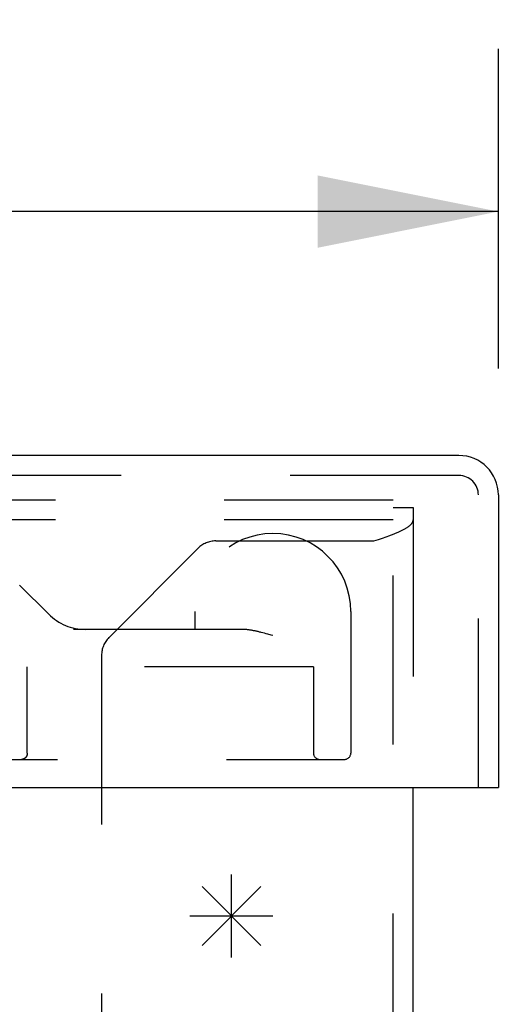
# Model space of a CAD drawing. Header units: inches. Extents: x 0 to 73.9, y 0 to 47.8.
# Tile 8 of 13: x 31.4 to 32.6, y 9.1 to 11.5. Entities that reach past the tile are written whole.
import ezdxf

# ---------------------------------------------------------------- set-up
doc = ezdxf.new("R2010")
doc.units = ezdxf.units.IN
doc.header["$LTSCALE"] = 4.065217
doc.header["$MEASUREMENT"] = 0
doc.linetypes.add('HIDDEN', pattern=[0.2, 0.1, -0.1])
doc.layers.get('0').update_dxf_attribs({"linetype": 'CONTINUOUS'})
for name, color, linetype in [('DEFAULT_2', 8, 'HIDDEN'), ('DIMENSIONS', 7, 'CONTINUOUS'), ('DOOR_ASSEMBLY', 7, 'CONTINUOUS')]:
    doc.layers.add(name, color=color, linetype=linetype)
doc.styles.get("Standard").update_dxf_attribs({"font": 'arial.ttf'})
doc.dimstyles.new('DIMSTYLE_1', dxfattribs={"dimtxt": 0.326087, "dimasz": 0.434783, "dimexe": 0.09, "dimexo": 0.07, "dimgap": 0.0375, "dimtad": 0, "dimtih": 1, "dimtoh": 1, "dimzin": 4, "dimdsep": 46, "dimtxsty": 'Standard', "dimblk": '_FILLED', "dimblk1": '_FILLED', "dimblk2": '_FILLED', "dimcen": 0.09, "dimadec": 3, "dimazin": 1, "dimtfac": 1, "dimtdec": 3, "dimtofl": 0, "dimtmove": 0, "dimatfit": 3, "dimldrblk": '_FILLED', "dimfxl": 0, "dimtolj": 1, "dimtzin": 4, "dimarcsym": 0})

# ---------------------------------------------------------------- blocks, each defined once
blk = doc.blocks.new('_FILLED')
at = {"color": 0, "linetype": 'ByBlock'}
blk.add_solid([(0, 0), (-1, 0.2), (-1, -0.2)], dxfattribs=at)
blk = doc.blocks.new('*D11')
at = {"layer": 'DIMENSIONS', "color": 2, "linetype": 'Continuous'}
for p, q in [((16.2256, 10.6769), (16.2256, 11.4452)), ((32.6006, 10.6769), (32.6006, 11.4452)), ((16.2256, 11.0539), (22.9348, 11.0539)), ((32.6006, 11.0539), (25.8914, 11.0539))]:
    blk.add_line(p, q, dxfattribs=at)
at = {"layer": 'DIMENSIONS', "color": 2, "linetype": 'Continuous', "xscale": 0.4347826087, "yscale": 0.4347826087, "zscale": 0.4347826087, "rotation": 180}
blk.add_blockref('_FILLED', (16.2256, 11.0539), dxfattribs=at)
at = {"layer": 'DIMENSIONS', "color": 2, "linetype": 'Continuous', "xscale": 0.4347826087, "yscale": 0.4347826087, "zscale": 0.4347826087}
blk.add_blockref('_FILLED', (32.6006, 11.0539), dxfattribs=at)
at = {"layer": 'DIMENSIONS', "color": 2, "linetype": 'Continuous', "insert": (24.4131, 11.217), "char_height": 0.32609, "width": 2.630516, "attachment_point": 2, "line_spacing_factor": 0.9}
blk.add_mtext('16.38 DOOR', dxfattribs=at)

msp = doc.modelspace()

# ---------------------------------------------------------------- linework, layer by layer
at = {"color": 3, "linetype": 'Continuous'}
msp.add_line((32.3956, 2.4552), (32.3956, 9.6694), dxfattribs=at)
at = {"color": 40, "linetype": 'Continuous'}
for p, q in [((31.9581, 9.2604), (31.9581, 9.4604)), ((31.8874, 9.2897), (32.0288, 9.4311)), ((31.8874, 9.4311), (32.0288, 9.2897)), ((31.8581, 9.3604), (32.0581, 9.3604))]:
    msp.add_line(p, q, dxfattribs=at)
at = {"layer": 'DEFAULT_2', "color": 8, "linetype": 'HIDDEN'}
for p, q in [((32.3476, 10.3604), (16.4436, 10.3604)), ((32.3476, 2.4552), (32.3476, 10.3604)), ((32.3476, 10.3424), (32.3956, 10.3424)), ((32.3956, 10.3424), (32.3956, 9.6694)), ((32.3476, 10.3124), (16.4436, 10.3124)), ((32.3327, 10.273), (32.337, 10.2746)), ((32.337, 10.2746), (32.3392, 10.2754)), ((32.3392, 10.2754), (32.3413, 10.2762)), ((32.3413, 10.2762), (32.3434, 10.2769)), ((31.9204, 10.262), (32.3008, 10.262)), ((32.3008, 10.262), (32.3124, 10.2659)), ((32.3124, 10.2659), (32.3193, 10.2683)), ((32.3193, 10.2683), (32.3238, 10.2699)), ((32.3238, 10.2699), (32.3283, 10.2714)), ((32.3283, 10.2714), (32.3327, 10.273)), ((31.878, 10.2444), (31.6631, 10.0295)), ((31.6456, 9.9871), (31.6456, 2.9224))]:
    msp.add_line(p, q, dxfattribs=at)
for points in [[(32.3534, 10.2809), (32.3554, 10.2817), (32.3572, 10.2825), (32.3591, 10.2832), (32.3609, 10.284), (32.3627, 10.2848), (32.3644, 10.2856), (32.3661, 10.2864), (32.3678, 10.2872), (32.3694, 10.288), (32.371, 10.2888), (32.3726, 10.2895), (32.3741, 10.2903), (32.3755, 10.2911), (32.3769, 10.2919), (32.3783, 10.2927), (32.3796, 10.2935), (32.3809, 10.2943), (32.3821, 10.2951), (32.3833, 10.2958), (32.3844, 10.2966), (32.3854, 10.2974), (32.3865, 10.2982), (32.3874, 10.299), (32.3884, 10.2998), (32.3892, 10.3006), (32.39, 10.3014), (32.3908, 10.3021), (32.3915, 10.3029), (32.3921, 10.3037), (32.3927, 10.3045), (32.3933, 10.3053), (32.3937, 10.3061), (32.3942, 10.3069), (32.3945, 10.3077), (32.3949, 10.3084), (32.3951, 10.3092), (32.3953, 10.31), (32.3955, 10.3108), (32.3955, 10.3116), (32.3956, 10.3124)], [(32.3434, 10.2769), (32.3455, 10.2777), (32.3475, 10.2785), (32.3495, 10.2793)], [(32.3495, 10.2793), (32.3515, 10.2801), (32.3534, 10.2809)]]:
    msp.add_lwpolyline(points, dxfattribs=at)
for centre, start, end in [((31.9204, 10.202), 90, 135), ((31.7056, 9.9871), 135, 180)]:
    msp.add_arc(centre, 0.06, start, end, dxfattribs=at)
at = {"layer": 'DOOR_ASSEMBLY', "color": 3, "linetype": 'Continuous'}
for p, q in [((32.5058, 10.4674), (16.3204, 10.4674)), ((32.6006, 10.3726), (32.6006, 9.6694)), ((16.2406, 9.6694), (32.5856, 9.6694))]:
    msp.add_line(p, q, dxfattribs=at)
at = {"layer": 'DOOR_ASSEMBLY', "color": 8, "linetype": 'HIDDEN'}
for p, q in [((32.5058, 10.4194), (16.3204, 10.4194)), ((32.5526, 9.6694), (32.5526, 10.3726)), ((31.4485, 10.1559), (31.5185, 10.086)), ((31.8705, 10.0924), (31.8705, 10.0494)), ((32.2455, 10.0924), (32.2455, 9.7519)), ((31.9845, 10.0494), (31.5438, 10.0494)), ((32.0336, 10.0411), (32.0297, 10.0421)), ((32.0375, 10.0401), (32.0336, 10.0411)), ((32.0415, 10.039), (32.0375, 10.0401)), ((32.0456, 10.0379), (32.0415, 10.039)), ((32.0539, 10.0356), (32.0456, 10.0379)), ((32.058, 10.0344), (32.0539, 10.0356)), ((32.1555, 9.9594), (31.4242, 9.9594)), ((31.4667, 9.7519), (31.4667, 9.9594)), ((31.4669, 9.7519), (31.4669, 9.9594)), ((32.1555, 9.9594), (32.1555, 9.7519)), ((30.3201, 9.7369), (32.2305, 9.7369)), ((31.4532, 9.7369), (31.4527, 9.7369))]:
    msp.add_line(p, q, dxfattribs=at)
at = {"layer": 'DOOR_ASSEMBLY', "color": 7, "linetype": 'Continuous'}
msp.add_line((32.5856, 9.6694), (32.6006, 9.6694), dxfattribs=at)
at = {"layer": 'DOOR_ASSEMBLY', "color": 8, "linetype": 'HIDDEN'}
for points in [[(32.0297, 10.0421), (32.0278, 10.0426), (32.0259, 10.0431), (32.024, 10.0435), (32.0222, 10.044), (32.0203, 10.0444), (32.0186, 10.0448), (32.0168, 10.0452), (32.0151, 10.0456), (32.0133, 10.0459), (32.0117, 10.0462), (32.01, 10.0466), (32.0084, 10.0469), (32.0068, 10.0472), (32.0052, 10.0474), (32.0037, 10.0477), (32.0022, 10.0479), (32.0007, 10.0481), (31.9993, 10.0483), (31.9979, 10.0485), (31.9965, 10.0486), (31.9952, 10.0488), (31.9939, 10.0489), (31.9926, 10.049), (31.9914, 10.0491), (31.9902, 10.0492), (31.989, 10.0493), (31.9878, 10.0493), (31.9867, 10.0494), (31.9856, 10.0494), (31.9845, 10.0494)], [(31.4669, 9.7519), (31.4669, 9.7516), (31.4669, 9.7514), (31.4669, 9.7511), (31.4669, 9.7509), (31.4669, 9.7506), (31.4669, 9.7504), (31.4668, 9.7501), (31.4668, 9.7498), (31.4668, 9.7496), (31.4667, 9.7493), (31.4667, 9.7491), (31.4667, 9.7488), (31.4666, 9.7486), (31.4665, 9.7483), (31.4665, 9.7481), (31.4664, 9.7478), (31.4664, 9.7476), (31.4663, 9.7473), (31.4662, 9.7471), (31.4661, 9.7468), (31.466, 9.7465), (31.4659, 9.7463), (31.4658, 9.746), (31.4657, 9.7458), (31.4656, 9.7455), (31.4655, 9.7453), (31.4654, 9.745), (31.4653, 9.7448), (31.4652, 9.7445), (31.465, 9.7443), (31.4649, 9.744), (31.4647, 9.7438), (31.4646, 9.7435), (31.4644, 9.7433), (31.4643, 9.7431), (31.4641, 9.7428), (31.4639, 9.7426), (31.4638, 9.7423), (31.4636, 9.7421), (31.4634, 9.7419), (31.4632, 9.7417), (31.463, 9.7414), (31.4628, 9.7412), (31.4626, 9.741), (31.4623, 9.7408), (31.4621, 9.7405), (31.4619, 9.7403), (31.4616, 9.7401), (31.4614, 9.7399), (31.4611, 9.7397), (31.4609, 9.7395), (31.4606, 9.7393), (31.4604, 9.7392), (31.4601, 9.739), (31.4598, 9.7388), (31.4595, 9.7386), (31.4592, 9.7385), (31.4589, 9.7383), (31.4586, 9.7382), (31.4583, 9.738), (31.458, 9.7379), (31.4577, 9.7378), (31.4574, 9.7377), (31.457, 9.7375), (31.4567, 9.7374), (31.4564, 9.7373), (31.456, 9.7373), (31.4557, 9.7372), (31.4553, 9.7371), (31.455, 9.737), (31.4546, 9.737), (31.4543, 9.737), (31.4539, 9.7369), (31.4536, 9.7369), (31.4531, 9.7369)], [(31.4667, 9.7519), (31.4667, 9.7516), (31.4667, 9.7514), (31.4667, 9.7511), (31.4667, 9.7509), (31.4667, 9.7506), (31.4667, 9.7504), (31.4666, 9.7501), (31.4666, 9.7498), (31.4666, 9.7496), (31.4665, 9.7493), (31.4665, 9.7491), (31.4665, 9.7488), (31.4664, 9.7486), (31.4663, 9.7483), (31.4663, 9.7481), (31.4662, 9.7478), (31.4662, 9.7476), (31.4661, 9.7473), (31.466, 9.747), (31.4659, 9.7468), (31.4658, 9.7465), (31.4657, 9.7463), (31.4656, 9.746), (31.4655, 9.7458), (31.4654, 9.7455), (31.4653, 9.7453), (31.4652, 9.745), (31.4651, 9.7448), (31.465, 9.7445), (31.4648, 9.7443), (31.4647, 9.744), (31.4645, 9.7438), (31.4644, 9.7435), (31.4642, 9.7433), (31.4641, 9.7431), (31.4639, 9.7428), (31.4637, 9.7426), (31.4636, 9.7423), (31.4634, 9.7421), (31.4632, 9.7419), (31.463, 9.7416), (31.4628, 9.7414), (31.4626, 9.7412), (31.4624, 9.741), (31.4622, 9.7408), (31.4619, 9.7405), (31.4617, 9.7403), (31.4615, 9.7401), (31.4612, 9.7399), (31.461, 9.7397), (31.4607, 9.7395), (31.4604, 9.7393), (31.4602, 9.7392), (31.4599, 9.739), (31.4596, 9.7388), (31.4593, 9.7386), (31.459, 9.7385), (31.4587, 9.7383), (31.4584, 9.7382), (31.4581, 9.738), (31.4578, 9.7379), (31.4575, 9.7378), (31.4572, 9.7377), (31.4569, 9.7375), (31.4565, 9.7374), (31.4562, 9.7373), (31.4559, 9.7373), (31.4555, 9.7372), (31.4552, 9.7371), (31.4548, 9.737), (31.4545, 9.737), (31.4541, 9.737), (31.4538, 9.7369), (31.4534, 9.7369)]]:
    msp.add_lwpolyline(points, dxfattribs=at)
at = {"layer": 'DOOR_ASSEMBLY', "color": 3, "linetype": 'Continuous'}
msp.add_arc((32.5058, 10.3726), 0.0948, 0, 90, dxfattribs=at)
at = {"layer": 'DOOR_ASSEMBLY', "color": 8, "linetype": 'HIDDEN'}
for centre, radius, start, end in [((32.5058, 10.3726), 0.0468, 0, 90), ((32.058, 10.0924), 0.1875, 0, 180), ((31.6068, 10.1744), 0.125, 225, 270), ((32.1705, 9.7519), 0.015, 180, 270), ((32.2305, 9.7519), 0.015, 270, 360)]:
    msp.add_arc(centre, radius, start, end, dxfattribs=at)

# ---------------------------------------------------------------- dimensions: what is measured, and where the dimension line sits
at = {"layer": 'DIMENSIONS', "color": 2, "linetype": 'Continuous'}
dim = msp.add_linear_dim(base=(32.6005707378, 11.0539120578), p1=(16.2255707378, 11.5152164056), p2=(32.6005707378, 11.5152164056), text='<> DOOR', dimstyle='DIMSTYLE_1', dxfattribs=at)
dim.commit()
dim.dimension.update_dxf_attribs({"geometry": '*D11', "text_midpoint": (24.4130707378, 11.0539120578), "dimtype": 160})

doc.saveas('drawing.dxf')
